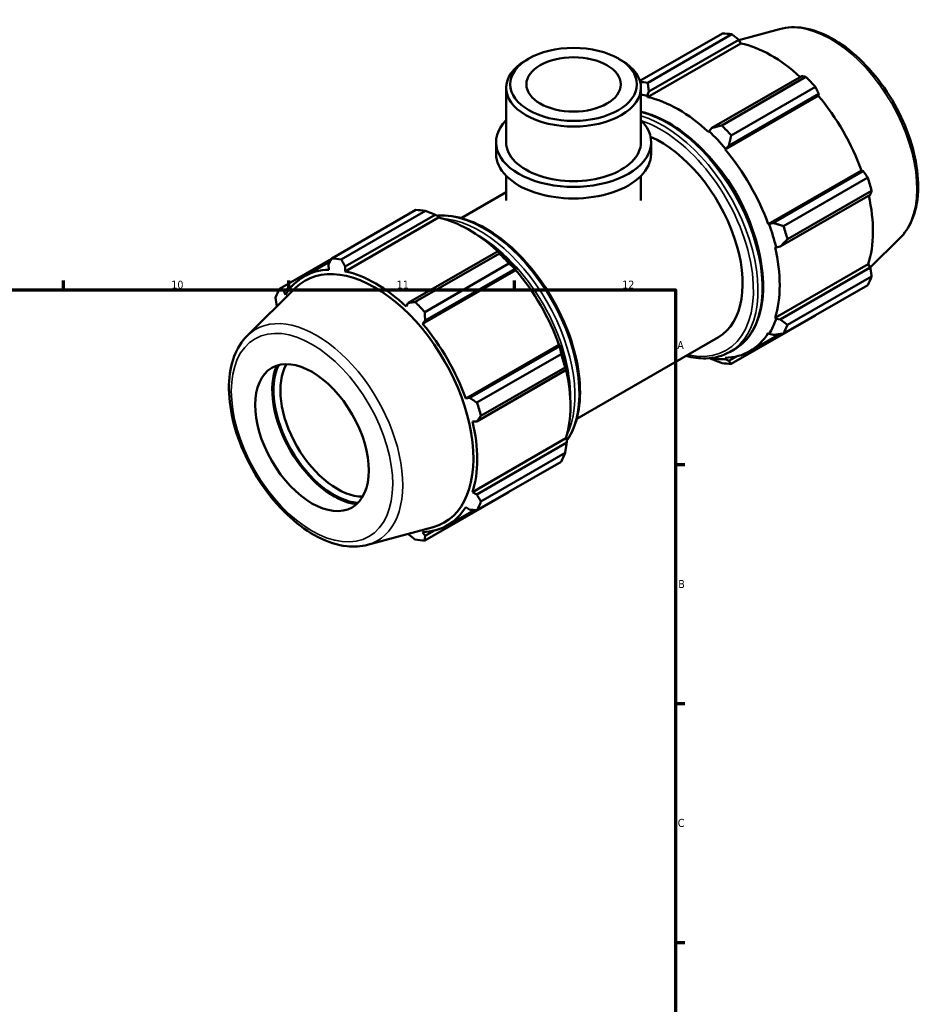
# Model space of a CAD drawing. Header units: millimetres. Extents: x 0 to 931, y 0 to 860.
# Tile 6 of 6: x 617 to 899, y 352 to 658. Entities that reach past the tile are written whole.
import ezdxf

# ---------------------------------------------------------------- set-up
doc = ezdxf.new("R2010")
doc.units = ezdxf.units.MM
for name, color, linetype, lineweight in [('Border (ISO)', 7, 'Continuous', 70), ('Visible (ISO)', 7, 'Continuous', 50), ('Visible Narrow (ISO)', 7, 'Continuous', 35)]:
    doc.layers.add(name, color=color, linetype=linetype, lineweight=lineweight)
doc.styles.add('Note Text (ISO)', font='tahoma.ttf')

# ---------------------------------------------------------------- blocks, each defined once
blk = doc.blocks.new('Borders Default Border')
at = {"layer": 'Border (ISO)'}
for p, q in [((630.75, 574), (630.75, 576.9)), ((700.83, 574), (700.83, 576.9)), ((770.92, 574), (770.92, 576.9)), ((821, 519.75), (823.9, 519.75)), ((821, 445.5), (823.9, 445.5)), ((821, 371.25), (823.9, 371.25))]:
    blk.add_line(p, q, dxfattribs=at)
at = {"layer": 'Border (ISO)', "flags": 128}
blk.add_lwpolyline([(20, 20), (20, 574), (821, 574), (821, 20), (20, 20)], dxfattribs=at)
at = {"layer": 'Border (ISO)', "color": 232, "true_color": 0xca0064, "char_height": 2.5, "attachment_point": 7, "style": 'Note Text (ISO)'}
for s, insert in [('10', (664.29, 574.35)), ('11', (734.37, 574.4)), ('12', (804.46, 574.4)), ('A', (821.59, 555.62)), ('B', (821.89, 481.37)), ('C', (821.73, 407.08))]:
    blk.add_mtext(s, dxfattribs=dict(at, insert=insert))

msp = doc.modelspace()

# ---------------------------------------------------------------- linework, layer by layer
at = {"layer": 'Visible (ISO)'}
for p, q in [((853.402, 655.097), (840.755, 651.667)), ((809.964, 638.976), (835.613, 653.747)), ((838.576, 653.459), (812.403, 638.387)), ((812.367, 633.944), (841.349, 650.634)), ((812.74, 635.634), (840.712, 651.742)), ((840.712, 651.742), (841.349, 650.634)), ((775.35, 645.882), (774.458, 645.364)), ((803.314, 645.882), (804.206, 645.364)), ((860.308, 640.458), (832.336, 624.35)), ((835.388, 625.151), (861.561, 640.223)), ((768.377, 619.906), (768.377, 636.864)), ((810.287, 619.906), (810.287, 636.864)), ((864.524, 637.098), (838.351, 622.026)), ((812.265, 634.377), (812.74, 635.634)), ((812.367, 633.944), (812.265, 634.377)), ((836.434, 617.651), (865.416, 634.34)), ((837.583, 618.815), (865.555, 634.923)), ((865.555, 634.923), (865.416, 634.34)), ((832.336, 624.35), (831.453, 623.328)), ((831.453, 623.328), (831.351, 623.012)), ((765.234, 616.309), (765.234, 619.906)), ((813.43, 616.309), (813.43, 619.906)), ((836.591, 617.908), (837.583, 618.815)), ((836.434, 617.651), (836.591, 617.908)), ((768.377, 601.764), (768.377, 609.456)), ((810.287, 601.764), (810.287, 609.456)), ((849.858, 594.401), (878.839, 611.09)), ((879.412, 610.923), (851.44, 594.815)), ((854.604, 593.874), (880.777, 608.947)), ((878.839, 611.09), (879.412, 610.923)), ((754.382, 596.357), (768.377, 604.417)), ((853.613, 587.496), (881.585, 603.604)), ((882.005, 604.814), (855.832, 589.742)), ((714.14, 583.795), (740.313, 598.867)), ((743.276, 598.58), (717.103, 583.508)), ((718.356, 581.283), (746.328, 597.391)), ((746.328, 597.391), (747.211, 596.915)), ((747.211, 596.915), (747.313, 596.482)), ((747.313, 596.482), (718.332, 579.793)), ((850.159, 594.408), (849.858, 594.401)), ((851.44, 594.815), (850.159, 594.408)), ((852.287, 587.242), (853.613, 587.496)), ((890.818, 590.123), (881.571, 580.973)), ((765.924, 586.106), (737.952, 569.998)), ((740.088, 570.271), (766.261, 585.343)), ((766.399, 585.866), (765.924, 586.106)), ((851.963, 587.311), (852.287, 587.242)), ((714.086, 583.692), (697.887, 574.363)), ((705.547, 578.205), (713.669, 582.882)), ((713.109, 581.791), (713.248, 580.286)), ((769.224, 582.218), (743.051, 567.146)), ((851.963, 565.362), (880.945, 582.051)), ((880.945, 582.051), (881.585, 580.948)), ((718.332, 579.793), (718.356, 581.283)), ((771.38, 580.189), (742.399, 563.499)), ((743.2, 564.463), (771.172, 580.571)), ((771.172, 580.571), (771.537, 580.446)), ((771.537, 580.446), (771.38, 580.189)), ((881.585, 580.948), (853.613, 564.84)), ((699.252, 573.75), (701.907, 575.279)), ((880.777, 575.52), (854.604, 560.447)), ((855.832, 563.166), (882.005, 578.239)), ((687.846, 559.76), (702.865, 574.621)), ((699.825, 572.496), (699.252, 573.75)), ((737.952, 569.998), (737.315, 568.861)), ((697.079, 568.935), (697.093, 568.91)), ((838.351, 551.015), (864.524, 566.087)), ((742.399, 563.499), (743.2, 564.463)), ((852.287, 565.058), (851.963, 565.362)), ((853.613, 564.84), (852.287, 565.058)), ((844.136, 554.988), (853.311, 560.272)), ((849.858, 560.697), (850.159, 560.343)), ((850.159, 560.343), (851.44, 560.024)), ((784.804, 556.939), (755.822, 540.249)), ((784.804, 556.939), (785.105, 556.946)), ((785.105, 556.946), (785.028, 556.571)), ((790.312, 533.963), (834.403, 559.353)), ((785.028, 556.571), (757.056, 540.463)), ((759.304, 538.995), (785.478, 554.067)), ((837.985, 554.769), (839.281, 555.516)), ((831.739, 552.813), (832.336, 552.492)), ((836.591, 552.469), (836.434, 552.907)), ((837.583, 551.983), (836.591, 552.469)), ((839.955, 553.349), (837.583, 551.983)), ((759.23, 533.145), (787.202, 549.253)), ((786.705, 549.934), (760.532, 534.862)), ((787.202, 549.253), (787.233, 549.78)), ((757.056, 540.463), (755.822, 540.249)), ((757.928, 533.159), (759.23, 533.145)), ((786.909, 527.9), (757.928, 511.211)), ((787.202, 526.596), (759.23, 510.488)), ((786.909, 527.9), (787.233, 527.596)), ((787.233, 527.596), (787.202, 526.596)), ((760.532, 508.287), (786.705, 523.359)), ((785.478, 520.64), (759.304, 505.568)), ((743.051, 496.136), (769.224, 511.208)), ((759.23, 510.488), (757.928, 511.211)), ((750.1, 500.837), (758.388, 505.609)), ((755.822, 506.546), (757.056, 505.673)), ((725.262, 494.786), (745.654, 500.316)), ((745.919, 499.197), (743.2, 497.631)), ((737.909, 498.216), (737.952, 498.14)), ((743.2, 497.631), (742.399, 498.756))]:
    msp.add_line(p, q, dxfattribs=at)
for centre, major_axis, ratio, start_param, end_param in [((850.069, 609.917), (-23.954, 41.596), 0.5780931, 5.8451561, 5.9396837), ((850.841, 610.362), (22.277, -38.684), 0.5780931, 2.0696433, 2.6635608), ((789.332, 636.864), (-20.955, 0), 0.5758617, 5.5016397, 10.2063236), ((850.069, 609.917), (23.954, -41.596), 0.5780931, 1.9181653, 2.0126929), ((823.895, 594.845), (-23.954, 41.596), 0.5780931, 5.8451561, 5.9196645), ((821.859, 593.672), (22.516, -39.1), 0.5780931, 2.6635608, 2.7292949), ((821.859, 593.672), (-22.277, 38.684), 0.5780931, 5.1942882, 5.8051535), ((850.841, 610.362), (22.277, -38.684), 0.5780931, 1.2672974, 1.8781627), ((789.332, 619.906), (-24.098, 0), 0.5758617, 5.7667102, 9.9412531), ((823.895, 594.845), (-23.954, 41.596), 0.5780931, 5.059758, 5.1542856), ((816.438, 590.55), (17.965, -31.197), 0.5780931, 0, 2.483552), ((821.859, 593.672), (22.516, -39.1), 0.5780931, 1.8781627, 2.0526956), ((789.332, 619.906), (-20.955, 0), 0.5758617, 0, 3.1415927), ((789.332, 616.309), (-24.098, 0), 0.5758617, 0, 3.1415927), ((821.859, 593.672), (-22.277, 38.684), 0.5780931, 4.4088901, 5.0197553), ((821.859, 593.672), (17.965, -31.197), 0.5780931, 1.201355, 1.9402377), ((850.069, 609.917), (23.954, -41.596), 0.5780931, 1.1327672, 1.2272947), ((850.841, 610.362), (22.277, -38.684), 0.5780931, 0.4818993, 1.0759774), ((754.769, 555.038), (-23.954, 41.596), 0.5780931, 5.8451561, 5.9396837), ((756.805, 556.21), (22.277, -38.684), 0.5780931, 2.0696433, 2.6635608), ((821.859, 593.672), (22.516, -39.1), 0.5780931, 1.0927645, 1.2672974), ((823.895, 594.845), (-23.954, 41.596), 0.5780931, 4.2743598, 4.3688874), ((754.769, 555.038), (23.954, -41.596), 0.5780931, 1.9181653, 2.0126929), ((756.805, 556.21), (-22.516, 39.1), 0.5780931, 5.0197553, 5.1942882), ((821.859, 593.672), (-22.277, 38.684), 0.5780931, 3.6234919, 4.2343571), ((727.531, 539.352), (-21.641, 37.581), 0.5780931, 2.9904271, 6.4343509), ((728.595, 539.965), (-23.954, 41.596), 0.5780931, 5.8451561, 5.9396837), ((727.824, 539.521), (-22.277, 38.684), 0.5780931, 5.9796864, 6.5905516), ((727.824, 539.521), (-22.277, 38.684), 0.5780931, 5.1942882, 5.8051535), ((756.805, 556.21), (22.277, -38.684), 0.5780931, 1.2672974, 1.8781627), ((850.069, 609.917), (23.954, -41.596), 0.5780931, 0.347369, 0.4418966), ((728.595, 539.965), (-23.954, 41.596), 0.5780931, 0.347369, 0.4418966), ((728.595, 539.965), (23.954, -41.596), 0.5780931, 1.9181653, 2.0126929), ((727.824, 539.521), (-22.277, 38.684), 0.5780931, 4.4088901, 5.0197553), ((821.859, 593.672), (22.516, -39.1), 0.5780931, 0.3073663, 0.4818993), ((823.895, 594.845), (23.954, -41.596), 0.5780931, 0.347369, 0.4418966), ((821.859, 593.672), (22.277, -38.684), 0.5780931, 5.9796864, 6.5905516), ((756.805, 556.21), (-22.516, 39.1), 0.5780931, 4.2343571, 4.4088901), ((754.769, 555.038), (23.954, -41.596), 0.5780931, 1.1327672, 1.2272947), ((715.852, 532.627), (12.476, -21.665), 0.5780931, 3.459816, 5.964962), ((821.859, 593.672), (22.516, -39.1), 0.5780931, 5.8250876, 5.9796864), ((823.895, 594.845), (23.954, -41.596), 0.5780931, 5.8451561, 5.9396837), ((714.791, 532.016), (-13.492, 23.43), 0.5780931, 0.4061443, 2.7354483), ((714.791, 532.016), (-13.224, 22.964), 0.5780931, 0.3714583, 2.7701344), ((756.805, 556.21), (22.277, -38.684), 0.5780931, 0.4818993, 1.0759774), ((728.595, 539.965), (23.954, -41.596), 0.5780931, 1.1327672, 1.2272947), ((727.824, 539.521), (-22.277, 38.684), 0.5780931, 3.6234919, 4.2343571), ((754.769, 555.038), (23.954, -41.596), 0.5780931, 0.347369, 0.4418966), ((728.595, 539.965), (23.954, -41.596), 0.5780931, 0.347369, 0.4418966), ((727.824, 539.521), (22.277, -38.684), 0.5780931, 5.9796864, 6.5905516), ((728.595, 539.965), (23.954, -41.596), 0.5780931, 5.8451561, 5.9396837)]:
    msp.add_ellipse(centre, major_axis=major_axis, ratio=ratio, start_param=start_param, end_param=end_param, dxfattribs=at)
for centre, major_axis, ratio in [((789.332, 637.892), (19.698, 0), 0.5758617), ((789.332, 637.892), (14.668, 0), 0.5758617), ((708.015, 528.114), (12.476, -21.665), 0.5780931)]:
    msp.add_ellipse(centre, major_axis=major_axis, ratio=ratio, dxfattribs=at)
for points, knots in [([(853.402, 655.097), (855.749, 655.733), (858.289, 655.811), (863.724, 654.916), (866.635, 653.847), (872.486, 650.634), (875.425, 648.448), (880.963, 643.223), (883.562, 640.187), (888.172, 633.58), (890.184, 630.014), (893.438, 622.689), (894.679, 618.932), (896.257, 611.568), (896.59, 607.963), (896.261, 601.254), (895.6, 598.147), (893.513, 593.406), (892.308, 591.598), (890.818, 590.123)], [5.6508865, 5.6508865, 5.6508865, 5.6508865, 5.9414672, 5.9414672, 6.2600776, 6.2600776, 6.59097, 6.59097, 6.9211718, 6.9211718, 7.2498571, 7.2498571, 7.5786217, 7.5786217, 7.9089938, 7.9089938, 8.2396148, 8.2396148, 8.4901479, 8.4901479, 8.4901479, 8.4901479]), ([(810.287, 629.388), (811.552, 629.103), (812.836, 628.709), (817.298, 626.987), (820.522, 625.131), (826.788, 620.35), (829.829, 617.423), (835.417, 610.806), (837.965, 607.118), (842.317, 599.35), (844.122, 595.272), (846.81, 587.125), (847.692, 583.058), (848.433, 575.333), (848.29, 571.676), (846.966, 565.153), (845.786, 562.282), (842.796, 558.103), (841.161, 556.598), (839.281, 555.516)], [5.9884044, 5.9884044, 5.9884044, 5.9884044, 6.1203645, 6.1203645, 6.4436081, 6.4436081, 6.7675509, 6.7675509, 7.090816, 7.090816, 7.4138176, 7.4138176, 7.7371549, 7.7371549, 8.0611622, 8.0611622, 8.3839379, 8.3839379, 8.6413135, 8.6413135, 8.6413135, 8.6413135]), ([(746.925, 597.069), (747.359, 597.112), (747.798, 597.138), (751.083, 597.213), (754.119, 596.622), (760.375, 594.208), (763.6, 592.352), (769.866, 587.571), (772.907, 584.644), (778.495, 578.026), (781.042, 574.338), (785.395, 566.571), (787.2, 562.493), (789.888, 554.346), (790.77, 550.279), (791.511, 542.554), (791.368, 538.897), (790.046, 532.387), (788.874, 529.526), (787.221, 527.206)], [5.756111, 5.756111, 5.756111, 5.756111, 5.8053238, 5.8053238, 6.1203645, 6.1203645, 6.4436081, 6.4436081, 6.7675509, 6.7675509, 7.090816, 7.090816, 7.4138176, 7.4138176, 7.7371549, 7.7371549, 8.0611622, 8.0611622, 8.3826247, 8.3826247, 8.3826247, 8.3826247]), ([(687.846, 559.76), (686.118, 558.049), (684.775, 555.891), (682.821, 550.742), (682.285, 547.687), (682.127, 541.014), (682.543, 537.375), (684.282, 529.963), (685.604, 526.191), (689.004, 518.887), (691.078, 515.356), (695.78, 508.865), (698.407, 505.906), (703.984, 500.846), (706.935, 498.748), (712.902, 495.665), (715.922, 494.678), (721.07, 494.103), (723.239, 494.237), (725.262, 494.786)], [0.9346301, 0.9346301, 0.9346301, 0.9346301, 1.2252108, 1.2252108, 1.5438212, 1.5438212, 1.8747136, 1.8747136, 2.2049154, 2.2049154, 2.5336007, 2.5336007, 2.8623653, 2.8623653, 3.1927374, 3.1927374, 3.5233584, 3.5233584, 3.7738915, 3.7738915, 3.7738915, 3.7738915]), ([(837.985, 554.769), (835.752, 553.483), (833.179, 552.798), (828.453, 552.69), (826.39, 552.958), (824.282, 553.525)], [2.3581282, 2.3581282, 2.3581282, 2.3581282, 2.66373117, 2.66373117, 2.88204566, 2.88204566, 2.88204566, 2.88204566])]:
    msp.add_open_spline(points, degree=3, knots=knots, dxfattribs=at)
for points, weights in [([(840.712, 651.742), (839.67, 652.586), (838.576, 653.459)], [1.0012831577, 1.00105004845, 1]), ([(861.561, 640.223), (860.926, 640.345), (860.308, 640.458)], [1, 1.00105004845, 1.0012831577]), ([(812.74, 635.634), (812.561, 636.975), (812.403, 638.387)], [1.00560255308, 1.01069401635, 1.01498202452]), ([(865.555, 634.923), (865.055, 635.991), (864.524, 637.098)], [1.0012831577, 1.00105004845, 1]), ([(835.388, 625.151), (833.818, 624.735), (832.336, 624.35)], [1.01498202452, 1.01069401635, 1.00560255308]), ([(837.583, 618.815), (837.946, 620.38), (838.351, 622.026)], [1.00560255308, 1.01069401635, 1.01498202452]), ([(880.777, 608.947), (880.085, 609.957), (879.412, 610.923)], [1, 1.00105004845, 1.0012831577]), ([(881.585, 603.604), (881.795, 604.199), (882.005, 604.814)], [1.0012831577, 1.00105004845, 1]), ([(743.276, 598.58), (744.847, 597.981), (746.328, 597.391)], [1.01498202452, 1.01069401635, 1.00560255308]), ([(854.604, 593.874), (852.976, 594.347), (851.44, 594.815)], [1.01498202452, 1.01069401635, 1.00560255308]), ([(853.613, 587.496), (854.686, 588.589), (855.832, 589.742)], [1.00560255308, 1.01069401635, 1.01498202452]), ([(765.924, 586.106), (766.103, 585.74), (766.261, 585.343)], [1.00560255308, 1.01069401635, 1.01498202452]), ([(713.109, 581.791), (713.61, 582.77), (714.14, 583.795)], [1.0012831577, 1.00105004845, 1]), ([(717.103, 583.508), (717.738, 582.37), (718.356, 581.283)], [1, 1.00105004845, 1.0012831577]), ([(769.224, 582.218), (770.231, 581.386), (771.172, 580.571)], [1.01498202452, 1.01069401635, 1.00560255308]), ([(882.005, 578.239), (881.795, 579.623), (881.585, 580.948)], [1, 1.00105004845, 1.0012831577]), ([(697.887, 574.363), (698.579, 574.048), (699.252, 573.75)], [1, 1.00105004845, 1.0012831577]), ([(697.079, 568.935), (696.869, 570.259), (696.659, 571.644)], [1.0012831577, 1.00105004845, 1]), ([(737.952, 569.998), (738.994, 570.129), (740.088, 570.271)], [1.0012831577, 1.00105004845, 1]), ([(743.051, 567.146), (743.123, 565.775), (743.2, 564.463)], [1, 1.00105004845, 1.0012831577]), ([(864.524, 566.087), (864.551, 566.139), (864.578, 566.191)], [1, 1.00005293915, 1.00010380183]), ([(855.832, 563.166), (854.686, 564.012), (853.613, 564.84)], [1.01498202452, 1.01069401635, 1.00560255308]), ([(851.44, 560.024), (852.976, 560.224), (854.604, 560.447)], [1.00560255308, 1.01069401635, 1.01498202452]), ([(785.028, 556.571), (785.262, 555.352), (785.478, 554.067)], [1.00560255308, 1.01069401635, 1.01498202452]), ([(832.336, 552.492), (833.818, 551.902), (835.388, 551.303)], [1.00560255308, 1.01069401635, 1.01498202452]), ([(838.351, 551.015), (837.946, 551.501), (837.583, 551.983)], [1.01498202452, 1.01069401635, 1.00560255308]), ([(786.705, 549.934), (786.972, 549.594), (787.202, 549.253)], [1.01498202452, 1.01069401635, 1.00560255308]), ([(757.056, 540.463), (758.153, 539.741), (759.304, 538.995)], [1.0012831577, 1.00105004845, 1]), ([(760.532, 534.862), (759.863, 533.983), (759.23, 533.145)], [1, 1.00105004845, 1.0012831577]), ([(787.202, 526.596), (786.972, 525.018), (786.705, 523.359)], [1.00560255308, 1.01069401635, 1.01498202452]), ([(769.326, 511.339), (769.275, 511.273), (769.224, 511.208)], [1.01454541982, 1.01476475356, 1.01498202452]), ([(759.23, 510.488), (759.863, 509.407), (760.532, 508.287)], [1.0012831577, 1.00105004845, 1]), ([(759.304, 505.568), (758.153, 505.619), (757.056, 505.673)], [1, 1.00105004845, 1.0012831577]), ([(740.088, 496.423), (738.994, 497.297), (737.952, 498.14)], [1, 1.00105004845, 1.0012831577]), ([(743.2, 497.631), (743.123, 496.896), (743.051, 496.136)], [1.0012831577, 1.00105004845, 1])]:
    msp.add_rational_spline(points, weights, degree=2, dxfattribs=at)
at = {"layer": 'Visible Narrow (ISO)'}
for centre, major_axis, start_param, end_param in [((869.249, 620.962), (-18.924, 32.862), 3.2927583, 6.1320197), ((818.441, 591.704), (20.84, -36.189), 0, 2.6379092), ((817.145, 590.958), (20.84, -36.189), 0, 2.5925118), ((816.438, 590.55), (20.341, -35.322), 5.7950712, 8.8507632), ((761.519, 558.925), (-20.84, 36.189), 3.4143808, 6.0128361), ((760.223, 558.178), (20.84, -36.189), 0.3629416, 2.778651), ((759.516, 557.771), (20.341, -35.322), 0.7544058, 2.3871869), ((709.415, 528.92), (-18.924, 32.862), 2.9904271, 6.4343509)]:
    msp.add_ellipse(centre, major_axis=major_axis, ratio=0.5780931, start_param=start_param, end_param=end_param, dxfattribs=at)
msp.add_ellipse((708.015, 528.114), major_axis=(17.703, -30.743), ratio=0.5780931, dxfattribs=at)

# ---------------------------------------------------------------- block references
msp.add_blockref('Borders Default Border', (0, 0))

doc.saveas('drawing.dxf')
